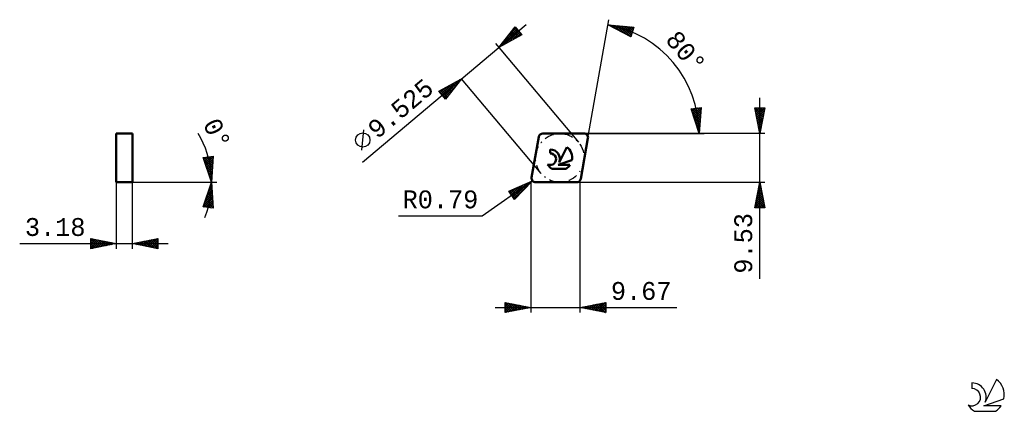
# Model space of a CAD drawing. Header units: millimetres. Extents: x -100 to 93, y -45 to 32.
import ezdxf
from ezdxf.enums import TextEntityAlignment as Align

# ---------------------------------------------------------------- set-up
doc = ezdxf.new("R2010")
doc.units = ezdxf.units.MM
doc.header["$LTSCALE"] = 4.55
doc.linetypes.add('LONGDASH_DASH', pattern=[0.85, 0.4, -0.2, 0.05, -0.2])
for name, color, linetype in [('1', 4, 'CONTINUOUS'), ('CUT', 1, 'CONTINUOUS'), ('SK2', 7, 'CONTINUOUS'), ('SK4', 2, 'LONGDASH_DASH'), ('SK6', 5, 'CONTINUOUS'), ('SKVIEW1', 4, 'CONTINUOUS'), ('SKVIEW2', 7, 'CONTINUOUS')]:
    doc.layers.add(name, color=color, linetype=linetype)
doc.styles.get("Standard").update_dxf_attribs({"font": 'Monospac821 BT'})

msp = doc.modelspace()

# ---------------------------------------------------------------- linework, layer by layer
at = {"layer": '1', "color": 4, "linetype": 'CONTINUOUS', "lineweight": 50}
for p, q in [((0.16, 0.93), (1.56, 8.87)), ((2.35, 9.52), (10.41, 9.52)), ((9.79, 0.66), (11.19, 8.59)), ((3.8, 5.66), (3.8, 6.41)), ((5.57, 3.85), (7.06, 6.89)), ((5.39, 3.38), (8.06, 4.3)), ((4.11, 2.64), (6.93, 2.64)), ((5.39, 3.38), (7.67, 3.38)), ((0.95, 0), (9.01, 0))]:
    msp.add_line(p, q, dxfattribs=at)
for centre, radius, start, end in [((2.35, 8.73), 0.794, 90, 170), ((10.41, 8.73), 0.794, 350, 90), ((3.81, 4.53), 1.88, 338.9379, 90.4446), ((5.52, 4.81), 2.59, 348.7239, 53.4691), ((3.81, 4.51), 1.14, 243.4215, 90.3602), ((5.52, 4.81), 2.59, 210.5484, 236.978), ((5.52, 4.81), 2.59, 303.022, 326.3732), ((0.95, 0.79), 0.794, 170, 270), ((9.01, 0.79), 0.794, 270, 350)]:
    msp.add_arc(centre, radius, start, end, dxfattribs=at)
at = {"layer": 'CUT', "color": 1, "linetype": 'CONTINUOUS', "lineweight": 25}
for p, q in [((1.56, 8.87), (0.16, 0.93)), ((10.41, 9.52), (2.35, 9.52)), ((9.79, 0.66), (11.19, 8.59)), ((0.95, 0), (9.01, 0))]:
    msp.add_line(p, q, dxfattribs=at)
for centre, start, end in [((2.35, 8.73), 90, 170), ((10.41, 8.73), 350, 90), ((0.95, 0.79), 170, 270), ((9.01, 0.79), 270, 350)]:
    msp.add_arc(centre, 0.794, start, end, dxfattribs=at)
at = {"layer": 'SK2', "color": 7, "linetype": 'CONTINUOUS', "lineweight": 25}
for p, q in [((-32.98, 3.94), (-0.88, 30.87)), ((11.19, 8.59), (15.28, 31.78)), ((-6.24, 26.38), (-3.05, 30.36)), ((-6.04, 26.63), (-2.72, 29.95)), ((-5.42, 26.83), (-2.52, 29.72)), ((-4.48, 27.34), (-2.33, 29.49)), ((-4.33, 28.76), (-2.91, 30.18)), ((-4.06, 29.1), (-3.08, 28.11)), ((-3.88, 29.33), (-2.8, 28.26)), ((-3.69, 29.57), (-2.53, 28.41)), ((-3.54, 27.85), (-2.14, 29.26)), ((-3.5, 29.8), (-2.25, 28.56)), ((-3.31, 30.04), (-1.98, 28.71)), ((-3.12, 30.27), (-2.29, 29.44)), ((-3.05, 30.36), (-1.77, 28.82)), ((-2.61, 28.36), (-1.94, 29.03)), ((15.1, 30.8), (20.18, 30.32)), ((19.61, 28.41), (15.1, 30.8)), ((15.38, 30.65), (15.49, 30.76)), ((15.48, 30.76), (15.84, 30.41)), ((15.65, 30.5), (15.88, 30.72)), ((15.93, 30.36), (16.26, 30.69)), ((15.95, 30.72), (16.74, 29.93)), ((16.21, 30.21), (16.65, 30.65)), ((16.42, 30.67), (17.65, 29.45)), ((16.49, 30.06), (17.04, 30.62)), ((16.76, 29.92), (17.43, 30.58)), ((16.89, 30.63), (18.55, 28.97)), ((17.04, 29.77), (17.82, 30.54)), ((17.32, 29.62), (18.2, 30.51)), ((17.36, 30.59), (19.46, 28.49)), ((17.59, 29.47), (18.59, 30.47)), ((17.82, 30.54), (19.69, 28.68)), ((17.87, 29.33), (18.98, 30.43)), ((18.15, 29.18), (19.37, 30.4)), ((18.29, 30.5), (19.79, 29.01)), ((18.43, 29.03), (19.76, 30.36)), ((18.7, 28.89), (20.14, 30.33)), ((18.76, 30.46), (19.88, 29.33)), ((18.98, 28.74), (20.01, 29.77)), ((19.23, 30.41), (19.98, 29.66)), ((19.26, 28.59), (19.83, 29.17)), ((20.18, 30.32), (19.61, 28.41)), ((19.7, 30.37), (20.08, 29.98)), ((20.16, 30.32), (20.18, 30.31)), ((-6.89, 27.14), (9.32, 7.82)), ((-1.77, 28.82), (-6.24, 26.38)), ((-5.57, 27.21), (-5.27, 26.91)), ((-5.38, 27.45), (-5, 27.06)), ((-5.2, 27.68), (-4.72, 27.21)), ((-5.01, 27.92), (-4.45, 27.36)), ((-4.82, 28.15), (-4.17, 27.51)), ((-4.63, 28.39), (-3.9, 27.66)), ((-4.44, 28.62), (-3.62, 27.81)), ((-4.25, 28.86), (-3.35, 27.96)), ((19.53, 28.44), (19.65, 28.56)), ((-6.14, 26.5), (-6.09, 26.46)), ((-5.95, 26.74), (-5.82, 26.61)), ((-5.76, 26.98), (-5.54, 26.76)), ((-18.01, 17.8), (-13.54, 20.25)), ((-17.35, 17.02), (-14.81, 19.56)), ((-17.16, 16.78), (-13.87, 20.07)), ((-13.54, 20.25), (-16.73, 16.27)), ((-15.2, 19.34), (-14.68, 18.83)), ((-14.92, 19.49), (-14.49, 19.06)), ((-14.65, 19.64), (-14.3, 19.3)), ((-14.38, 19.79), (-14.12, 19.53)), ((-14.1, 19.94), (-13.93, 19.77)), ((-13.83, 20.09), (-13.74, 20)), ((-13.55, 20.24), (-13.55, 20.24)), ((2.03, 1.7), (-13.54, 20.25)), ((-16.73, 16.27), (-18.01, 17.8)), ((-17.94, 17.84), (-16.57, 16.47)), ((-17.93, 17.71), (-17.62, 18.02)), ((-17.74, 17.48), (-16.68, 18.53)), ((-17.67, 17.99), (-16.38, 16.71)), ((-17.54, 17.25), (-15.74, 19.05)), ((-17.39, 18.14), (-16.19, 16.94)), ((-17.12, 18.29), (-16, 17.18)), ((-16.96, 16.55), (-14.64, 18.87)), ((-16.84, 18.44), (-15.81, 17.41)), ((-16.57, 18.59), (-15.62, 17.65)), ((-16.3, 18.74), (-15.44, 17.88)), ((-16.02, 18.89), (-15.25, 18.12)), ((-15.75, 19.04), (-15.06, 18.36)), ((-15.47, 19.19), (-14.87, 18.59)), ((-16.77, 16.32), (-16.35, 16.74)), ((44.85, -18.9), (44.85, 16.53)), ((31.38, 14.38), (33.37, 14.61)), ((32.95, 9.52), (31.38, 14.38)), ((31.44, 14.38), (33.2, 12.62)), ((31.45, 14.17), (31.69, 14.41)), ((31.55, 13.85), (32.17, 14.47)), ((31.55, 13.84), (33.17, 12.22)), ((31.66, 13.52), (32.65, 14.52)), ((31.76, 13.2), (33.14, 14.58)), ((31.82, 14.43), (33.24, 13.01)), ((31.86, 12.88), (33.35, 14.37)), ((31.97, 12.56), (33.31, 13.91)), ((32.2, 14.47), (33.27, 13.4)), ((32.58, 14.52), (33.3, 13.79)), ((33.37, 14.61), (32.95, 9.52)), ((32.96, 14.56), (33.33, 14.19)), ((33.34, 14.6), (33.36, 14.58)), ((44.85, 9.53), (43.85, 14.53)), ((43.85, 14.53), (45.85, 14.53)), ((43.88, 14.4), (44, 14.53)), ((43.92, 14.21), (45.48, 12.65)), ((43.95, 14.05), (44.43, 14.53)), ((44.02, 13.7), (44.85, 14.53)), ((44.02, 14.53), (45.55, 13)), ((44.02, 13.68), (45.4, 12.3)), ((44.09, 13.34), (45.28, 14.53)), ((44.16, 12.99), (45.7, 14.53)), ((44.23, 12.64), (45.78, 14.19)), ((44.3, 12.28), (45.68, 13.66)), ((44.44, 14.53), (45.62, 13.36)), ((45.85, 14.53), (44.85, 9.53)), ((44.87, 14.53), (45.69, 13.71)), ((45.29, 14.53), (45.76, 14.06)), ((45.72, 14.53), (45.83, 14.42)), ((31.75, 13.22), (33.14, 11.83)), ((31.96, 12.59), (33.11, 11.44)), ((32.07, 12.24), (33.27, 13.44)), ((32.16, 11.96), (33.08, 11.05)), ((32.17, 11.92), (33.23, 12.98)), ((32.28, 11.6), (33.2, 12.52)), ((32.38, 11.28), (33.16, 12.06)), ((32.49, 10.96), (33.12, 11.6)), ((44.13, 13.15), (45.33, 11.94)), ((44.23, 12.62), (45.26, 11.59)), ((44.34, 12.09), (45.19, 11.23)), ((44.37, 11.93), (45.57, 13.13)), ((44.44, 11.58), (45.47, 12.6)), ((44.51, 11.22), (45.36, 12.07)), ((-33.07, 6.28), (-32.72, 10.23)), ((32.37, 11.33), (33.04, 10.66)), ((32.57, 10.71), (33.01, 10.26)), ((32.59, 10.64), (33.08, 11.13)), ((32.69, 10.32), (33.05, 10.67)), ((32.77, 10.08), (32.98, 9.87)), ((32.8, 10), (33.01, 10.21)), ((32.9, 9.68), (32.97, 9.75)), ((44.45, 11.56), (45.12, 10.88)), ((44.55, 11.03), (45.05, 10.53)), ((44.58, 10.87), (45.25, 11.54)), ((44.65, 10.52), (45.15, 11.01)), ((44.66, 10.5), (44.98, 10.17)), ((44.73, 10.16), (45.04, 10.48)), ((44.76, 9.97), (44.91, 9.82)), ((44.8, 9.81), (44.93, 9.95)), ((10.41, 9.52), (32.95, 9.52)), ((45.85, 9.53), (10.41, 9.53)), ((32.95, 9.52), (33.95, 9.52)), ((0.34, 0.28), (-9.49, -6.6)), ((-4.33, -1.77), (0.34, 0.28)), ((-3.32, -3.21), (0.06, 0.16)), ((0.34, 0.28), (-3.18, -3.4)), ((-0.27, 0.02), (-0.09, -0.16)), ((0.03, 0.15), (0.12, 0.06)), ((0.32, 0.28), (0.33, 0.27)), ((9.01, 0), (45.85, 0)), ((9.67, -25.5), (9.67, 0)), ((43.85, -5), (44.85, 0)), ((44.85, 0), (45.85, -5)), ((-3.18, -3.4), (-4.33, -1.77)), ((-4.19, -1.97), (-3.72, -1.5)), ((-4.1, -1.66), (-2.78, -2.98)), ((-4.02, -2.22), (-2.97, -1.17)), ((-3.84, -2.46), (-2.21, -0.83)), ((-3.8, -1.53), (-2.57, -2.76)), ((-3.67, -2.71), (-1.46, -0.5)), ((-3.51, -1.4), (-2.37, -2.55)), ((-3.49, -2.96), (-0.7, -0.17)), ((-3.21, -1.27), (-2.16, -2.33)), ((-2.92, -1.15), (-1.95, -2.11)), ((-2.62, -1.02), (-1.74, -1.9)), ((-2.33, -0.89), (-1.54, -1.68)), ((-2.03, -0.76), (-1.33, -1.46)), ((-1.74, -0.63), (-1.12, -1.25)), ((-1.44, -0.5), (-0.92, -1.03)), ((-1.15, -0.37), (-0.71, -0.81)), ((-0.86, -0.24), (-0.5, -0.59)), ((-0.56, -0.11), (-0.29, -0.38)), ((0, -0.07), (0, -25.5)), ((44.29, -2.78), (45.22, -1.85)), ((44.4, -2.25), (45.15, -1.5)), ((44.51, -1.72), (45.08, -1.15)), ((44.52, -1.67), (45.35, -2.5)), ((44.59, -1.31), (45.25, -1.97)), ((44.61, -1.19), (45.01, -0.79)), ((44.66, -0.96), (45.14, -1.44)), ((44.72, -0.66), (44.94, -0.44)), ((44.73, -0.61), (45.03, -0.91)), ((44.8, -0.25), (44.93, -0.38)), ((44.83, -0.13), (44.87, -0.09)), ((-4.12, -2.06), (-2.99, -3.2)), ((43.87, -4.9), (45.51, -3.27)), ((43.98, -4.37), (45.43, -2.92)), ((44.08, -3.84), (45.36, -2.56)), ((44.09, -3.79), (45.31, -5)), ((44.16, -3.44), (45.73, -5)), ((44.19, -3.31), (45.29, -2.21)), ((44.2, -5), (45.58, -3.62)), ((44.24, -3.08), (45.78, -4.62)), ((44.31, -2.73), (45.67, -4.09)), ((44.38, -2.37), (45.56, -3.56)), ((44.45, -2.02), (45.46, -3.03)), ((45.85, -5), (43.85, -5)), ((43.88, -4.85), (44.03, -5)), ((43.95, -4.5), (44.46, -5)), ((44.02, -4.14), (44.88, -5)), ((44.62, -5), (45.65, -3.98)), ((45.05, -5), (45.72, -4.33)), ((45.47, -5), (45.79, -4.68)), ((-9.49, -6.6), (-25.89, -6.6)), ((-7, -24.5), (28.57, -24.5)), ((-5, -25.5), (-5, -23.5)), ((-5, -23.5), (0, -24.5)), ((-5, -23.86), (-4.7, -23.56)), ((-5, -24.28), (-4.35, -23.63)), ((-5, -24.71), (-3.99, -23.7)), ((-5, -25.13), (-3.64, -23.77)), ((-5, -23.86), (-3.63, -25.23)), ((-5, -24.28), (-3.99, -25.3)), ((0, -24.5), (-5, -25.5)), ((-5, -24.71), (-4.34, -25.37)), ((-4.93, -25.49), (-3.29, -23.84)), ((-4.92, -23.52), (-3.28, -25.16)), ((-4.4, -25.38), (-2.93, -23.91)), ((-4.39, -23.62), (-2.93, -25.09)), ((-3.87, -25.27), (-2.58, -23.98)), ((-3.86, -23.73), (-2.57, -25.01)), ((-3.34, -25.17), (-2.22, -24.06)), ((-3.33, -23.83), (-2.22, -24.94)), ((-2.81, -25.06), (-1.87, -24.13)), ((-2.8, -23.94), (-1.87, -24.87)), ((-2.28, -24.96), (-1.52, -24.2)), ((-2.27, -24.05), (-1.51, -24.8)), ((-1.75, -24.85), (-1.16, -24.27)), ((-1.74, -24.15), (-1.16, -24.73)), ((-1.22, -24.74), (-0.81, -24.34)), ((-1.21, -24.26), (-0.81, -24.66)), ((-0.69, -24.64), (-0.46, -24.41)), ((-0.68, -24.36), (-0.45, -24.59)), ((-0.16, -24.53), (-0.1, -24.48)), ((-0.15, -24.47), (-0.1, -24.52)), ((9.67, -24.5), (14.67, -23.5)), ((14.67, -25.5), (9.67, -24.5)), ((9.69, -24.5), (9.71, -24.49)), ((9.7, -24.49), (9.72, -24.51)), ((10.05, -24.58), (10.24, -24.39)), ((10.05, -24.42), (10.25, -24.62)), ((10.4, -24.65), (10.77, -24.28)), ((10.41, -24.35), (10.78, -24.72)), ((10.76, -24.72), (11.3, -24.17)), ((10.76, -24.28), (11.31, -24.83)), ((11.11, -24.79), (11.83, -24.07)), ((11.11, -24.21), (11.84, -24.93)), ((11.46, -24.86), (12.36, -23.96)), ((11.47, -24.14), (12.37, -25.04)), ((11.82, -24.93), (12.89, -23.86)), ((11.82, -24.07), (12.9, -25.15)), ((12.17, -25), (13.42, -23.75)), ((12.17, -24), (13.43, -25.25)), ((12.52, -25.07), (13.95, -23.64)), ((12.53, -23.93), (13.96, -25.36)), ((12.88, -25.14), (14.48, -23.54)), ((12.88, -23.86), (14.49, -25.46)), ((13.23, -25.21), (14.67, -23.77)), ((13.24, -23.79), (14.67, -25.22)), ((13.58, -25.28), (14.67, -24.2)), ((13.59, -23.72), (14.67, -24.8)), ((13.94, -23.65), (14.67, -24.37)), ((13.94, -25.35), (14.67, -24.62)), ((14.29, -25.42), (14.67, -25.05)), ((14.3, -23.57), (14.67, -23.95)), ((14.65, -23.5), (14.67, -23.52)), ((14.67, -23.5), (14.67, -25.5)), ((-5, -25.13), (-4.69, -25.44)), ((14.64, -25.49), (14.67, -25.47))]:
    msp.add_line(p, q, dxfattribs=at)
msp.add_circle((-32.89, 8.26), 1.4, dxfattribs=at)
msp.add_arc((11.35, 9.52), 21.6, 0, 80, dxfattribs=at)
at = {"layer": 'SK4', "color": 2, "linetype": 'LONGDASH_DASH', "lineweight": 25}
msp.add_circle((5.68, 4.76), 4.76, dxfattribs=at)
at = {"layer": 'SK6', "color": 5, "linetype": 'CONTINUOUS', "lineweight": 25}
for p, q in [((91.18, -38.54), (88.98, -43)), ((86.38, -39.25), (86.38, -40.35)), ((88.72, -43.7), (92.64, -42.34)), ((92.08, -43.7), (88.72, -43.7)), ((86.85, -44.78), (90.99, -44.78))]:
    msp.add_line(p, q, dxfattribs=at)
for centre, radius, start, end in [((88.92, -41.6), 3.8, 348.7239, 53.4691), ((86.39, -42.03), 1.68, 243.4215, 90.3602), ((86.41, -42.01), 2.76, 338.9379, 90.4446), ((88.92, -41.6), 3.8, 210.5484, 236.978), ((88.92, -41.6), 3.8, 303.022, 326.3732)]:
    msp.add_arc(centre, radius, start, end, dxfattribs=at)
at = {"layer": 'SKVIEW1', "color": 4, "linetype": 'CONTINUOUS', "lineweight": 50}
for p, q in [((-81.18, 0), (-81.18, 9.52)), ((-81.18, 9.52), (-78, 9.52)), ((-78, 9.52), (-78, 0)), ((-78, 0), (-81.18, 0))]:
    msp.add_line(p, q, dxfattribs=at)
at = {"layer": 'SKVIEW2', "color": 7, "linetype": 'CONTINUOUS', "lineweight": 25}
for p, q in [((-64.16, 4.82), (-62.18, 5.09)), ((-62.5, 0), (-64.16, 4.82)), ((-64.14, 4.77), (-64.08, 4.83)), ((-64.06, 4.52), (-62.32, 2.79)), ((-64.03, 4.45), (-63.59, 4.9)), ((-63.96, 4.85), (-62.3, 3.19)), ((-63.92, 4.14), (-63.1, 4.96)), ((-63.83, 3.87), (-62.35, 2.39)), ((-63.82, 3.82), (-62.61, 5.03)), ((-63.71, 3.51), (-62.18, 5.03)), ((-63.6, 3.19), (-62.21, 4.58)), ((-63.59, 4.9), (-62.27, 3.58)), ((-63.49, 2.87), (-62.24, 4.13)), ((-63.21, 4.95), (-62.25, 3.98)), ((-62.84, 5), (-62.22, 4.38)), ((-62.18, 5.09), (-62.5, 0)), ((-62.47, 5.05), (-62.2, 4.78)), ((-63.61, 3.22), (-62.37, 1.99)), ((-63.39, 2.58), (-62.4, 1.59)), ((-63.38, 2.56), (-62.27, 3.67)), ((-63.27, 2.24), (-62.3, 3.22)), ((-63.16, 1.93), (-62.33, 2.77)), ((-63.16, 1.93), (-62.42, 1.19)), ((-63.06, 1.61), (-62.35, 2.31)), ((-81.18, 0), (-62.5, 0)), ((-81.18, 0), (-81.18, -13)), ((-78, 0), (-62.5, 0)), ((-78, -13), (-78, 0)), ((-64.16, -4.82), (-62.5, 0)), ((-62.95, 1.3), (-62.38, 1.86)), ((-62.94, 1.28), (-62.45, 0.79)), ((-62.84, 0.98), (-62.41, 1.41)), ((-62.73, 0.67), (-62.44, 0.95)), ((-62.72, 0.64), (-62.48, 0.39)), ((-62.62, 0.35), (-62.47, 0.5)), ((-62.51, 0.03), (-62.5, 0.05)), ((-62.5, 0), (-61.5, 0)), ((-62.5, 0), (-61.5, 0)), ((-62.5, 0), (-62.18, -5.09)), ((-63.36, -2.51), (-62.4, -1.55)), ((-63.15, -1.9), (-62.33, -2.73)), ((-63.14, -1.86), (-62.43, -1.15)), ((-63.05, -1.58), (-62.36, -2.27)), ((-62.94, -1.27), (-62.38, -1.82)), ((-62.92, -1.22), (-62.45, -0.75)), ((-62.83, -0.95), (-62.41, -1.37)), ((-62.72, -0.64), (-62.44, -0.91)), ((-62.7, -0.57), (-62.48, -0.35)), ((-62.61, -0.32), (-62.47, -0.46)), ((-62.5, -0.01), (-62.5, -0.01)), ((-64.03, -4.45), (-62.33, -2.75)), ((-64, -4.84), (-62.3, -3.14)), ((-63.81, -3.81), (-62.35, -2.35)), ((-63.81, -3.79), (-62.56, -5.04)), ((-63.7, -3.48), (-62.18, -4.99)), ((-63.63, -4.89), (-62.28, -3.54)), ((-63.59, -3.16), (-62.38, -1.95)), ((-63.59, -3.16), (-62.21, -4.54)), ((-63.48, -2.85), (-62.24, -4.08)), ((-63.37, -2.53), (-62.27, -3.63)), ((-63.26, -2.21), (-62.3, -3.18)), ((-62.18, -5.09), (-64.16, -4.82)), ((-64.13, -4.74), (-64.03, -4.84)), ((-64.02, -4.42), (-63.54, -4.9)), ((-63.91, -4.11), (-63.05, -4.97)), ((-63.25, -4.94), (-62.25, -3.94)), ((-62.88, -4.99), (-62.23, -4.34)), ((-62.5, -5.04), (-62.2, -4.74)), ((-86.17, -13), (-86.17, -11)), ((-86.17, -11), (-81.18, -12)), ((-86.17, -11.16), (-86.04, -11.03)), ((-86.17, -11.59), (-85.68, -11.1)), ((-86.17, -11.16), (-84.65, -12.69)), ((-86.17, -12.01), (-85.33, -11.17)), ((-86.17, -12.44), (-84.98, -11.24)), ((-86.17, -12.86), (-84.62, -11.31)), ((-85.85, -11.07), (-84.29, -12.62)), ((-85.82, -12.93), (-84.27, -11.38)), ((-85.32, -11.17), (-83.94, -12.55)), ((-85.29, -12.82), (-83.92, -11.45)), ((-84.79, -11.28), (-83.58, -12.48)), ((-84.76, -12.72), (-83.56, -11.52)), ((-84.26, -11.38), (-83.23, -12.41)), ((-83.73, -11.49), (-82.88, -12.34)), ((-78, -12), (-73, -11)), ((-76.47, -12.3), (-75.71, -11.54)), ((-76.12, -12.38), (-75.18, -11.44)), ((-75.79, -11.56), (-74.68, -12.66)), ((-75.76, -12.45), (-74.65, -11.33)), ((-75.43, -11.49), (-74.15, -12.77)), ((-75.41, -12.52), (-74.12, -11.22)), ((-75.08, -11.42), (-73.62, -12.88)), ((-75.06, -12.59), (-73.59, -11.12)), ((-74.72, -11.35), (-73.09, -12.98)), ((-74.7, -12.66), (-73.06, -11.01)), ((-74.37, -11.28), (-73, -12.65)), ((-74.35, -12.73), (-73, -11.37)), ((-74.02, -11.2), (-73, -12.23)), ((-73.66, -11.13), (-73, -11.8)), ((-73.31, -11.06), (-73, -11.38)), ((-73, -11), (-73, -13)), ((-100.08, -12), (-71, -12)), ((-86.17, -11.59), (-85, -12.76)), ((-81.18, -12), (-86.17, -13)), ((-86.17, -12.01), (-85.35, -12.84)), ((-86.17, -12.44), (-85.71, -12.91)), ((-86.17, -12.86), (-86.06, -12.98)), ((-84.23, -12.61), (-83.21, -11.59)), ((-83.7, -12.5), (-82.86, -11.66)), ((-83.2, -11.6), (-82.52, -12.27)), ((-83.17, -12.4), (-82.5, -11.73)), ((-82.67, -11.7), (-82.17, -12.2)), ((-82.64, -12.29), (-82.15, -11.81)), ((-82.14, -11.81), (-81.82, -12.13)), ((-82.11, -12.19), (-81.8, -11.88)), ((-81.61, -11.91), (-81.46, -12.06)), ((-81.58, -12.08), (-81.44, -11.95)), ((-73, -13), (-78, -12)), ((-77.91, -11.98), (-77.86, -12.03)), ((-77.89, -12.02), (-77.83, -11.97)), ((-77.55, -11.91), (-77.33, -12.13)), ((-77.53, -12.09), (-77.3, -11.86)), ((-77.2, -11.84), (-76.8, -12.24)), ((-77.18, -12.16), (-76.77, -11.75)), ((-76.85, -11.77), (-76.27, -12.34)), ((-76.82, -12.23), (-76.24, -11.65)), ((-76.49, -11.7), (-75.74, -12.45)), ((-76.14, -11.63), (-75.21, -12.56)), ((-74, -12.8), (-73, -11.8)), ((-73.64, -12.87), (-73, -12.22)), ((-73.29, -12.94), (-73, -12.65))]:
    msp.add_line(p, q, dxfattribs=at)
msp.add_arc((-81.18, 0), 18.68, 338.396, 30.7413, dxfattribs=at)

# ---------------------------------------------------------------- texts
at = {"layer": 'SK2', "color": 7, "linetype": 'CONTINUOUS', "lineweight": 25}
for s, rotation, p in [('80°', 310, (29.05, 24.37)), ('9.525', 40, (-24.39, 13.1)), ('9.53', 90, (43.35, -11.95))]:
    msp.add_text(s, height=3.5, rotation=rotation, dxfattribs=at).set_placement(p, align=Align.CENTER)
for s, p in [('R0.79', (-17.69, -5.1)), ('9.67', (21.62, -23))]:
    msp.add_text(s, height=3.5, dxfattribs=at).set_placement(p, align=Align.CENTER)
at = {"layer": 'SKVIEW2', "color": 7, "linetype": 'CONTINUOUS', "lineweight": 25}
msp.add_text('0°', height=3.5, rotation=295.6651, dxfattribs=at).set_placement((-62.99, 8.74), align=Align.CENTER)
msp.add_text('3.18', height=3.5, dxfattribs=at).set_placement((-93.12, -10.5), align=Align.CENTER)

doc.saveas('drawing.dxf')
